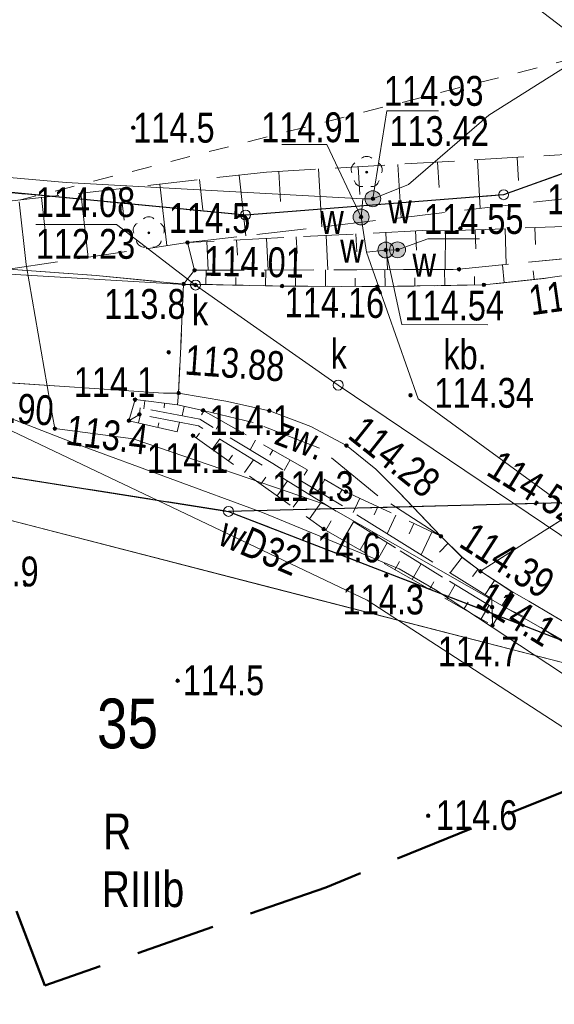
# Model space of a CAD drawing. Header units: metres. Extents: x 6443052 to 6445155, y 6013553 to 6014840.
# Tile 3 of 36: x 6443107 to 6443134, y 6013655 to 6013705. Entities that reach past the tile are written whole.
import ezdxf
from ezdxf.enums import TextEntityAlignment as Align

# ---------------------------------------------------------------- set-up
doc = ezdxf.new("R2010")
doc.units = ezdxf.units.M
doc.header["$MEASUREMENT"] = 0
for name, pattern in [('L_0_03', [2, 1, -1]), ('L_0_05', [3.5, 2.5, -1]), ('L_0_06', [4, 3, -1]), ('L_0_0C', [6, 4, -2]), ('L_0_AC', [0]), ('L_0_AD', [0])]:
    doc.linetypes.add(name, pattern=pattern)
doc.layers.get('0').update_dxf_attribs({"linetype": 'CONTINUOUS', "lineweight": 18})
for name, color, linetype, lineweight in [('202_punkt_graniczny', 7, 'CONTINUOUS', 18), ('209_oznaczenie_konturu_klasyfikacyjnego', 3, 'CONTINUOUS', 18), ('210_oznaczenie_konturu_uzytku_gruntowego', 3, 'CONTINUOUS', 18), ('211_numer_dzialki_ewidencyjnej', 96, 'CONTINUOUS', 18), ('217_kontur_klasyfikacyjny', 3, 'L_0_06', 18), ('218_kontur_uzytku_gruntowego', 3, 'L_0_06', 18), ('219_dzialka_ewidencyjna', 96, 'CONTINUOUS', 25), ('drzewo_lisciaste', 96, 'CONTINUOUS', 18), ('jezdnia', 7, 'L_0_06', 18), ('KRAWEZNIK', 7, 'CONTINUOUS', 18), ('luk_G_SKA', 7, 'L_0_05', 18), ('nn', 1, 'L_0_AC', 18), ('obszar_utwardzony', 7, 'L_0_06', 18), ('obszar_utwardzony_Atr17', 7, 'CONTINUOUS', 18), ('obudowa_ochronna_przewodu', 7, 'CONTINUOUS', 18), ('pikieta_naturalna_Atr2', 7, 'CONTINUOUS', 18), ('pikieta_sztuczna_Atr2', 7, 'CONTINUOUS', 18), ('przewod_telekomunikacyjny_podziemny', 30, 'CONTINUOUS', 18), ('przewod_wodociagowy', 5, 'CONTINUOUS', 18), ('przewod_wodociagowy_Atr1', 5, 'CONTINUOUS', 18), ('rzedna_Atr2', 30, 'CONTINUOUS', 18), ('rzedna_Atr3', 7, 'CONTINUOUS', 18), ('srednie_nap_pomiar', 1, 'L_0_AD', 18), ('studnia_kanalizacyjna', 7, 'CONTINUOUS', 18), ('studnia_kanalizacyjna_Atr17', 7, 'CONTINUOUS', 18), ('uzytek_pomiar', 7, 'L_0_03', 18), ('wlaz_do_komory_lub_kanalu___okragly', 7, 'CONTINUOUS', 18), ('wlaz_do_komory_lub_kanalu___okragly_Atr17', 7, 'CONTINUOUS', 18), ('ZAKRES', 212, 'L_0_0C', 50), ('zasuwa_lub_zawor_Atr17', 7, 'CONTINUOUS', 18)]:
    doc.layers.add(name, color=color, linetype=linetype, lineweight=lineweight)
doc.styles.add('Arial CE', font='Arial CE.ttf')
doc.linetypes.add('L_0_AC_SHX_E', pattern='A,0,-1,-2,-2,-2,-2,-2,[11,STARKOWO_STARKÓWKO.shx,S=0.1,R=0,X=0,Y=0],-2,[12,STARKOWO_STARKÓWKO.shx,S=0.1,R=0,X=0,Y=0],-2,-2,-2,-1', length=20)
doc.linetypes.add('L_0_AC_SHX_S', pattern='A,0,-1,-2,-2,-2,[8,STARKOWO_STARKÓWKO.shx,S=0.1,R=0,X=0,Y=0],-2,[9,STARKOWO_STARKÓWKO.shx,S=0.1,R=0,X=0,Y=0],-2,[10,STARKOWO_STARKÓWKO.shx,S=0.1,R=0,X=0,Y=0],-2,-2,-2,-2,-1', length=20)
doc.linetypes.add('L_0_AD_SHX_S', pattern='A,0,-1.2,-2.4,-2.4,[13,STARKOWO_STARKÓWKO.shx,S=0.1,R=0,X=0,Y=0],-2.4,[14,STARKOWO_STARKÓWKO.shx,S=0.1,R=0,X=0,Y=0],-2.4,[15,STARKOWO_STARKÓWKO.shx,S=0.1,R=0,X=0,Y=0],-2.4,[16,STARKOWO_STARKÓWKO.shx,S=0.1,R=0,X=0,Y=0],-2.4,-2.4,-2.4,-2.4,-1.2', length=24)

msp = doc.modelspace()

# ---------------------------------------------------------------- hatches: boundary and pattern name
at = {"linetype": 'Continuous', "lineweight": 13}
for points in [[(6443112.78, 6013698.989, 1), (6443112.78, 6013699.171, 1)], [(6443124.82, 6013695.11, 1), (6443124.82, 6013695.91, 1)], [(6443124.82, 6013695.419, 1), (6443124.82, 6013695.601, 1)], [(6443124.23, 6013694.19, 1), (6443124.23, 6013694.99, 1)], [(6443124.23, 6013694.499, 1), (6443124.23, 6013694.681, 1)], [(6443129.22, 6013693.929, 1), (6443129.22, 6013694.111, 1)], [(6443115.51, 6013693.219, 1), (6443115.51, 6013693.401, 1)], [(6443125.47, 6013692.53, 1), (6443125.47, 6013693.33, 1)], [(6443126.06, 6013692.54, 1), (6443126.06, 6013693.34, 1)], [(6443125.47, 6013692.839, 1), (6443125.47, 6013693.021, 1)], [(6443126.06, 6013692.849, 1), (6443126.06, 6013693.031, 1)], [(6443115.86, 6013691.819, 1), (6443115.86, 6013692.001, 1)], [(6443129.15, 6013691.869, 1), (6443129.15, 6013692.051, 1)], [(6443115.31, 6013691.129, 1), (6443115.31, 6013691.311, 1)], [(6443115.91, 6013691.079, 1), (6443115.91, 6013691.261, 1)], [(6443120.26, 6013691.029, 1), (6443120.26, 6013691.211, 1)], [(6443125.05, 6013690.999, 1), (6443125.05, 6013691.181, 1)], [(6443130.4, 6013691.089, 1), (6443130.4, 6013691.271, 1)], [(6443114.56, 6013687.699, 1), (6443114.56, 6013687.881, 1)], [(6443115.06, 6013685.649, 1), (6443115.06, 6013685.831, 1)], [(6443126.71, 6013685.539, 1), (6443126.71, 6013685.721, 1)], [(6443112.87, 6013685.319, 1), (6443112.87, 6013685.501, 1)], [(6443113.09, 6013684.579, 1), (6443113.09, 6013684.761, 1)], [(6443116.29, 6013684.779, 1), (6443116.29, 6013684.961, 1)], [(6443119.62, 6013684.759, 1), (6443119.62, 6013684.941, 1)], [(6443112.56, 6013684.259, 1), (6443112.56, 6013684.441, 1)], [(6443108.84, 6013683.859, 1), (6443108.84, 6013684.041, 1)], [(6443115.78, 6013683.509, 1), (6443115.78, 6013683.691, 1)], [(6443123.49, 6013683.009, 1), (6443123.49, 6013683.191, 1)], [(6443123.47, 6013680.689, 1), (6443123.47, 6013680.871, 1)], [(6443122.35, 6013678.809, 1), (6443122.35, 6013678.991, 1)], [(6443128.24, 6013678.449, 1), (6443128.24, 6013678.631, 1)], [(6443130.22, 6013676.689, 1), (6443130.22, 6013676.871, 1)], [(6443125.49, 6013676.479, 1), (6443125.49, 6013676.661, 1)], [(6443107.36, 6013676.019, 1), (6443107.36, 6013676.201, 1)], [(6443130.81, 6013674.889, 1), (6443130.81, 6013675.071, 1)], [(6443130.83, 6013673.969, 1), (6443130.83, 6013674.151, 1)], [(6443115.01, 6013671.189, 1), (6443115.01, 6013671.371, 1)], [(6443127.6, 6013664.399, 1), (6443127.6, 6013664.581, 1)]]:
    msp.add_hatch(color=0, dxfattribs=at).paths.add_polyline_path(points)
at = {"layer": 'drzewo_lisciaste', "linetype": 'Continuous', "lineweight": 18}
for points in [[(6443124.51, 6013696.79, 1), (6443124.51, 6013696.89, 1)], [(6443113.56, 6013693.75, 1), (6443113.56, 6013693.85, 1)]]:
    msp.add_hatch(color=256, dxfattribs=at).paths.add_polyline_path(points)

# ---------------------------------------------------------------- linework, layer by layer
at = {"color": 0, "linetype": 'Continuous', "lineweight": 13}
for centre, radius in [((6443112.78, 6013699.08), 0.0906), ((6443124.82, 6013695.51), 0.4), ((6443124.82, 6013695.51), 0.0906), ((6443124.23, 6013694.59), 0.4), ((6443124.23, 6013694.59), 0.0906), ((6443129.22, 6013694.02), 0.0906), ((6443115.51, 6013693.31), 0.0906), ((6443125.47, 6013692.93), 0.4), ((6443126.06, 6013692.94), 0.4), ((6443125.47, 6013692.93), 0.0906), ((6443126.06, 6013692.94), 0.0906), ((6443115.86, 6013691.91), 0.0906), ((6443129.15, 6013691.96), 0.0906), ((6443115.31, 6013691.22), 0.0906), ((6443115.91, 6013691.17), 0.0906), ((6443120.26, 6013691.12), 0.0906), ((6443125.05, 6013691.09), 0.0906), ((6443130.4, 6013691.18), 0.0906), ((6443114.56, 6013687.79), 0.0906), ((6443115.06, 6013685.74), 0.0906), ((6443126.71, 6013685.63), 0.0906), ((6443112.87, 6013685.41), 0.0906), ((6443113.09, 6013684.67), 0.0906), ((6443116.29, 6013684.87), 0.0906), ((6443119.62, 6013684.85), 0.0906), ((6443112.56, 6013684.35), 0.0906), ((6443108.84, 6013683.95), 0.0906), ((6443115.78, 6013683.6), 0.0906), ((6443123.49, 6013683.1), 0.0906), ((6443123.47, 6013680.78), 0.0906), ((6443122.35, 6013678.9), 0.0906), ((6443128.24, 6013678.54), 0.0906), ((6443130.22, 6013676.78), 0.0906), ((6443125.49, 6013676.57), 0.0906), ((6443107.36, 6013676.11), 0.0906), ((6443130.81, 6013674.98), 0.0906), ((6443130.83, 6013674.06), 0.0906), ((6443115.01, 6013671.28), 0.0906), ((6443127.6, 6013664.49), 0.0906)]:
    msp.add_circle(centre, radius, dxfattribs=at)
at = {"layer": '202_punkt_graniczny', "lineweight": 18}
for centre in [(6443131.39, 6013695.71), (6443118.42, 6013694.69), (6443117.57, 6013679.79)]:
    msp.add_circle(centre, 0.25, dxfattribs=at)
at = {"layer": '217_kontur_klasyfikacyjny', "lineweight": 18}
for p, q in [((6443131.389, 6013695.707), (6443158.088, 6013705.25)), ((6443060.57, 6013700.218), (6443118.417, 6013694.69)), ((6443118.417, 6013694.69), (6443131.389, 6013695.707)), ((6443117.57, 6013679.79), (6443102.62, 6013682.16)), ((6443134.51, 6013673.24), (6443117.57, 6013679.79))]:
    msp.add_line(p, q, dxfattribs=at)
at = {"layer": '218_kontur_uzytku_gruntowego', "lineweight": 18}
for p, q in [((6443131.389, 6013695.707), (6443158.088, 6013705.25)), ((6443158.09, 6013705.25), (6443131.39, 6013695.71)), ((6443118.42, 6013694.69), (6443060.57, 6013700.22)), ((6443060.57, 6013700.218), (6443118.417, 6013694.69)), ((6443118.417, 6013694.69), (6443131.389, 6013695.707)), ((6443131.39, 6013695.71), (6443118.42, 6013694.69)), ((6443102.62, 6013682.16), (6443117.57, 6013679.79)), ((6443117.57, 6013679.79), (6443102.62, 6013682.16)), ((6443117.57, 6013679.79), (6443137.52, 6013680.3)), ((6443137.52, 6013680.3), (6443117.57, 6013679.79)), ((6443117.57, 6013679.79), (6443134.51, 6013673.24)), ((6443134.51, 6013673.24), (6443117.57, 6013679.79))]:
    msp.add_line(p, q, dxfattribs=at)
at = {"layer": '219_dzialka_ewidencyjna', "linetype": 'Continuous', "lineweight": 25}
for p, q in [((6443158.09, 6013705.25), (6443131.39, 6013695.71)), ((6443118.42, 6013694.69), (6443060.57, 6013700.22)), ((6443131.39, 6013695.71), (6443118.42, 6013694.69)), ((6443102.62, 6013682.16), (6443117.57, 6013679.79)), ((6443137.52, 6013680.3), (6443117.57, 6013679.79)), ((6443117.57, 6013679.79), (6443134.51, 6013673.24))]:
    msp.add_line(p, q, dxfattribs=at)
at = {"layer": 'drzewo_lisciaste', "lineweight": 18}
for centre in [(6443124.51, 6013696.84), (6443113.56, 6013693.8)]:
    msp.add_circle(centre, 0.05, dxfattribs=at)
for centre, start, end in [((6443124.51, 6013697.24), 49.272, 130.728), ((6443124.13, 6013696.964), 121.308, 202.548), ((6443124.89, 6013696.964), 337.452, 58.692), ((6443124.275, 6013696.516), 193.221, 274.871), ((6443124.745, 6013696.516), 265.129, 346.779), ((6443113.18, 6013693.924), 121.308, 202.548), ((6443113.56, 6013694.2), 49.272, 130.728), ((6443113.94, 6013693.924), 337.452, 58.692), ((6443113.325, 6013693.476), 193.221, 274.871), ((6443113.795, 6013693.476), 265.129, 346.779)]:
    msp.add_arc(centre, 0.4, start, end, dxfattribs=at)
at = {"layer": 'jezdnia', "lineweight": 18}
for p, q in [((6443106.51, 6013691.96), (6443110.92, 6013691.65)), ((6443110.92, 6013691.65), (6443115.31, 6013691.22)), ((6443115.31, 6013691.22), (6443115.06, 6013685.74)), ((6443109.32, 6013686.07), (6443105.72, 6013686.31)), ((6443112.31, 6013685.87), (6443109.32, 6013686.07)), ((6443114.3, 6013685.74), (6443112.31, 6013685.87)), ((6443115.06, 6013685.74), (6443114.3, 6013685.74)), ((6443130.22, 6013676.78), (6443135.22, 6013679.95)), ((6443131.8, 6013675.76), (6443130.22, 6013676.78)), ((6443132.65, 6013675.28), (6443131.8, 6013675.76)), ((6443136.14, 6013673.2), (6443132.65, 6013675.28))]:
    msp.add_line(p, q, dxfattribs=at)
at = {"layer": 'KRAWEZNIK', "linetype": 'Continuous', "lineweight": 18}
for p, q in [((6443106.51, 6013691.96), (6443110.92, 6013691.65)), ((6443110.92, 6013691.65), (6443115.31, 6013691.22)), ((6443135.56, 6013691.81), (6443133.5, 6013691.52)), ((6443120.26, 6013691.12), (6443115.31, 6013691.22)), ((6443130.4, 6013691.18), (6443125.05, 6013691.09)), ((6443133.5, 6013691.52), (6443130.4, 6013691.18)), ((6443125.05, 6013691.09), (6443120.26, 6013691.12)), ((6443109.32, 6013686.07), (6443105.72, 6013686.31)), ((6443112.31, 6013685.87), (6443109.32, 6013686.07)), ((6443114.3, 6013685.74), (6443112.31, 6013685.87)), ((6443115.06, 6013685.74), (6443114.3, 6013685.74)), ((6443115.06, 6013685.74), (6443117.44, 6013685.33)), ((6443117.44, 6013685.33), (6443119.62, 6013684.85)), ((6443119.62, 6013684.85), (6443121.71, 6013684.06)), ((6443121.71, 6013684.06), (6443123.49, 6013683.1)), ((6443123.49, 6013683.1), (6443124.97, 6013681.92)), ((6443124.97, 6013681.92), (6443126.13, 6013680.76)), ((6443126.13, 6013680.76), (6443128.24, 6013678.54)), ((6443128.24, 6013678.54), (6443129.3, 6013677.48)), ((6443129.3, 6013677.48), (6443130.22, 6013676.78)), ((6443130.22, 6013676.78), (6443131.8, 6013675.76)), ((6443131.8, 6013675.76), (6443132.65, 6013675.28)), ((6443132.65, 6013675.28), (6443136.14, 6013673.2))]:
    msp.add_line(p, q, dxfattribs=at)
at = {"layer": 'luk_G_SKA', "lineweight": 18}
for p, q in [((6443139.4, 6013698.02), (6443119.47, 6013696.85)), ((6443119.47, 6013696.85), (6443106.15, 6013695.34)), ((6443115.51, 6013693.31), (6443140.46, 6013696.21)), ((6443134.97, 6013694.13), (6443128.69, 6013693.9)), ((6443127.33, 6013693.91), (6443115.51, 6013693.31)), ((6443128.69, 6013693.9), (6443127.33, 6013693.91)), ((6443106.51, 6013691.96), (6443115.51, 6013693.31)), ((6443115.51, 6013693.31), (6443115.86, 6013691.91)), ((6443129.15, 6013691.96), (6443134.696, 6013692.528)), ((6443129.15, 6013691.96), (6443134.579, 6013692.51)), ((6443115.31, 6013691.22), (6443115.86, 6013691.91)), ((6443115.86, 6013691.91), (6443129.15, 6013691.96)), ((6443115.86, 6013691.91), (6443124.021, 6013691.937)), ((6443124.021, 6013691.937), (6443129.15, 6013691.96)), ((6443137.08, 6013692.08), (6443133.422, 6013691.502)), ((6443120.26, 6013691.12), (6443115.31, 6013691.22)), ((6443130.4, 6013691.18), (6443125.05, 6013691.09)), ((6443133.422, 6013691.502), (6443130.4, 6013691.18)), ((6443125.05, 6013691.09), (6443120.26, 6013691.12)), ((6443112.56, 6013684.35), (6443112.87, 6013685.41)), ((6443112.87, 6013685.41), (6443115.01, 6013685.14)), ((6443113.12, 6013684.99), (6443113.09, 6013684.67)), ((6443116.12, 6013684.43), (6443113.12, 6013684.99)), ((6443115.01, 6013685.14), (6443116.29, 6013684.87)), ((6443116.29, 6013684.87), (6443123.47, 6013680.78)), ((6443113.09, 6013684.67), (6443112.56, 6013684.35)), ((6443113.09, 6013684.67), (6443112.56, 6013684.35)), ((6443112.56, 6013684.35), (6443115.78, 6013683.6)), ((6443116.06, 6013684.09), (6443113.09, 6013684.67)), ((6443119.79, 6013682.19), (6443116.12, 6013684.43)), ((6443122.23, 6013680.27), (6443116.06, 6013684.09)), ((6443115.78, 6013683.6), (6443122.35, 6013678.9)), ((6443123.29, 6013680.07), (6443119.79, 6013682.19)), ((6443123.47, 6013680.78), (6443128.24, 6013678.54)), ((6443125.95, 6013677.96), (6443122.23, 6013680.27)), ((6443126.14, 6013678.29), (6443123.29, 6013680.07)), ((6443122.35, 6013678.9), (6443130.83, 6013674.06)), ((6443130.8, 6013675.4), (6443126.14, 6013678.29)), ((6443128.24, 6013678.54), (6443129.3, 6013677.49)), ((6443128.32, 6013676.49), (6443125.95, 6013677.96)), ((6443129.3, 6013677.49), (6443130.22, 6013676.78)), ((6443130.81, 6013674.98), (6443128.32, 6013676.49)), ((6443130.22, 6013676.78), (6443131.86, 6013675.72)), ((6443130.83, 6013674.06), (6443130.8, 6013675.4)), ((6443131.86, 6013675.72), (6443130.83, 6013674.06)), ((6443130.83, 6013674.06), (6443130.81, 6013674.98))]:
    msp.add_line(p, q, dxfattribs=at)
at = {"layer": 'luk_G_SKA', "linetype": 'Continuous', "lineweight": 18}
for p, q in [((6443132.068, 6013697.59), (6443132.137, 6013696.42)), ((6443124.082, 6013697.121), (6443124.164, 6013695.723)), ((6443126.079, 6013697.238), (6443126.236, 6013694.557)), ((6443128.075, 6013697.355), (6443128.15, 6013696.072)), ((6443130.072, 6013697.472), (6443130.216, 6013695.019)), ((6443118.099, 6013696.695), (6443118.444, 6013693.651)), ((6443120.089, 6013696.886), (6443120.178, 6013695.375)), ((6443122.085, 6013697.004), (6443122.256, 6013694.094)), ((6443114.124, 6013696.244), (6443114.474, 6013693.155)), ((6443116.111, 6013696.469), (6443116.284, 6013694.945)), ((6443110.15, 6013695.793), (6443110.516, 6013692.561)), ((6443112.137, 6013696.019), (6443112.316, 6013694.438)), ((6443108.162, 6013695.568), (6443108.35, 6013693.916)), ((6443122.469, 6013693.663), (6443122.556, 6013691.935)), ((6443123.967, 6013693.739), (6443124.012, 6013692.84)), ((6443125.465, 6013693.815), (6443125.56, 6013691.946)), ((6443126.963, 6013693.891), (6443127.012, 6013692.922)), ((6443128.462, 6013693.902), (6443128.448, 6013691.957)), ((6443129.962, 6013693.947), (6443129.996, 6013692.998)), ((6443131.461, 6013694.001), (6443131.526, 6013692.203)), ((6443132.96, 6013694.056), (6443132.991, 6013693.206)), ((6443116.476, 6013693.359), (6443116.55, 6013691.913)), ((6443117.975, 6013693.435), (6443118.013, 6013692.677)), ((6443119.473, 6013693.511), (6443119.553, 6013691.924)), ((6443120.971, 6013693.587), (6443121.013, 6013692.758)), ((6443131.425, 6013691.289), (6443131.33, 6013692.181)), ((6443116.433, 6013691.197), (6443116.447, 6013691.912)), ((6443119.432, 6013691.137), (6443119.448, 6013691.922)), ((6443122.432, 6013691.106), (6443122.437, 6013691.932)), ((6443125.432, 6013691.096), (6443125.418, 6013691.943)), ((6443128.431, 6013691.147), (6443128.418, 6013691.957)), ((6443132.917, 6013691.448), (6443132.87, 6013691.89)), ((6443117.932, 6013691.167), (6443117.94, 6013691.542)), ((6443120.932, 6013691.116), (6443120.934, 6013691.521)), ((6443123.932, 6013691.097), (6443123.934, 6013691.517)), ((6443126.932, 6013691.122), (6443126.925, 6013691.536)), ((6443129.931, 6013691.172), (6443129.924, 6013691.605)), ((6443113.366, 6013685.347), (6443113.316, 6013684.953)), ((6443114.358, 6013685.222), (6443114.33, 6013684.996)), ((6443115.346, 6013685.069), (6443115.245, 6013684.593)), ((6443116.32, 6013684.853), (6443116.202, 6013684.645)), ((6443113.047, 6013684.237), (6443113.145, 6013684.659)), ((6443114.021, 6013684.01), (6443114.074, 6013684.239)), ((6443114.995, 6013683.783), (6443115.11, 6013684.276)), ((6443117.189, 6013684.358), (6443116.944, 6013683.927)), ((6443115.938, 6013683.487), (6443116.106, 6013683.722)), ((6443118.058, 6013683.863), (6443117.928, 6013683.634)), ((6443116.751, 6013682.905), (6443117.126, 6013683.43)), ((6443118.927, 6013683.368), (6443118.652, 6013682.885)), ((6443119.796, 6013682.873), (6443119.651, 6013682.618)), ((6443117.564, 6013682.324), (6443117.771, 6013682.613)), ((6443118.378, 6013681.742), (6443118.83, 6013682.375)), ((6443120.665, 6013682.378), (6443120.361, 6013681.844)), ((6443121.534, 6013681.883), (6443121.375, 6013681.604)), ((6443119.191, 6013681.16), (6443119.437, 6013681.504)), ((6443120.004, 6013680.578), (6443120.535, 6013681.32)), ((6443122.403, 6013681.388), (6443122.072, 6013680.808)), ((6443123.272, 6013680.893), (6443123.1, 6013680.591)), ((6443120.818, 6013679.996), (6443121.102, 6013680.394)), ((6443121.631, 6013679.414), (6443122.239, 6013680.264)), ((6443124.168, 6013680.452), (6443123.831, 6013679.732)), ((6443125.074, 6013680.027), (6443124.879, 6013679.613)), ((6443122.451, 6013678.843), (6443122.722, 6013679.319)), ((6443123.319, 6013678.347), (6443123.844, 6013679.267)), ((6443125.979, 6013679.602), (6443125.539, 6013678.665)), ((6443126.884, 6013679.177), (6443126.639, 6013678.655)), ((6443124.188, 6013677.851), (6443124.441, 6013678.295)), ((6443127.789, 6013678.752), (6443127.249, 6013677.602)), ((6443125.056, 6013677.356), (6443125.545, 6013678.212)), ((6443128.597, 6013678.187), (6443128.161, 6013677.747)), ((6443129.308, 6013677.484), (6443128.703, 6013676.7)), ((6443125.925, 6013676.86), (6443126.16, 6013677.272)), ((6443126.793, 6013676.364), (6443127.245, 6013677.157)), ((6443130.099, 6013676.873), (6443129.828, 6013676.522)), ((6443130.932, 6013676.32), (6443130.47, 6013675.605)), ((6443127.662, 6013675.868), (6443127.879, 6013676.249)), ((6443128.53, 6013675.373), (6443128.95, 6013676.108)), ((6443131.772, 6013675.777), (6443131.298, 6013675.044)), ((6443129.398, 6013674.877), (6443129.602, 6013675.233)), ((6443130.267, 6013674.381), (6443130.66, 6013675.071))]:
    msp.add_line(p, q, dxfattribs=at)
at = {"layer": 'nn', "linetype": 'L_0_AC_SHX_E'}
msp.add_line((6443119.2, 6013676.09), (6443103.47, 6013680.14), dxfattribs=at)
at = {"layer": 'nn', "linetype": 'Continuous'}
msp.add_line((6443134.93, 6013672.04), (6443103.47, 6013680.14), dxfattribs=at)
at = {"layer": 'nn', "linetype": 'L_0_AC_SHX_S'}
msp.add_line((6443134.93, 6013672.04), (6443119.2, 6013676.09), dxfattribs=at)
at = {"layer": 'obszar_utwardzony', "lineweight": 18}
for p, q in [((6443133.5, 6013691.52), (6443135.56, 6013691.81)), ((6443115.06, 6013685.74), (6443115.31, 6013691.22)), ((6443115.31, 6013691.22), (6443120.26, 6013691.12)), ((6443125.05, 6013691.09), (6443130.4, 6013691.18)), ((6443130.4, 6013691.18), (6443133.5, 6013691.52)), ((6443120.26, 6013691.12), (6443125.05, 6013691.09)), ((6443115, 6013685.15), (6443115.06, 6013685.74)), ((6443117.44, 6013685.33), (6443115.06, 6013685.74)), ((6443115.06, 6013685.74), (6443117.44, 6013685.33)), ((6443119.62, 6013684.85), (6443117.44, 6013685.33)), ((6443117.44, 6013685.33), (6443119.62, 6013684.85)), ((6443116.29, 6013684.87), (6443115, 6013685.15)), ((6443118.8, 6013684.26), (6443116.29, 6013684.87)), ((6443121.71, 6013684.06), (6443119.62, 6013684.85)), ((6443119.62, 6013684.85), (6443121.71, 6013684.06)), ((6443122.14, 6013682.97), (6443118.8, 6013684.26)), ((6443123.49, 6013683.1), (6443121.71, 6013684.06)), ((6443121.71, 6013684.06), (6443123.49, 6013683.1)), ((6443125.07, 6013680.58), (6443122.14, 6013682.97)), ((6443124.97, 6013681.92), (6443123.49, 6013683.1)), ((6443123.49, 6013683.1), (6443124.97, 6013681.92)), ((6443126.13, 6013680.76), (6443124.97, 6013681.92)), ((6443124.97, 6013681.92), (6443126.13, 6013680.76)), ((6443128.24, 6013678.54), (6443126.13, 6013680.76)), ((6443126.13, 6013680.76), (6443128.24, 6013678.54)), ((6443128.24, 6013678.54), (6443125.07, 6013680.58)), ((6443135.22, 6013679.95), (6443130.22, 6013676.78)), ((6443129.3, 6013677.48), (6443128.24, 6013678.54)), ((6443130.22, 6013676.78), (6443129.3, 6013677.48)), ((6443131.37, 6013675.01), (6443131.8, 6013675.76)), ((6443131.8, 6013675.76), (6443132.65, 6013675.28)), ((6443132.49, 6013674.46), (6443131.37, 6013675.01)), ((6443132.65, 6013675.28), (6443136.14, 6013673.2)), ((6443135.77, 6013672.3), (6443132.49, 6013674.46))]:
    msp.add_line(p, q, dxfattribs=at)
at = {"layer": 'obudowa_ochronna_przewodu', "linetype": 'Continuous', "lineweight": 18}
for p, q in [((6443092.35, 6013692.56), (6443115.91, 6013691.17)), ((6443108.6, 6013685.23), (6443107.4, 6013692.2)), ((6443115.91, 6013691.17), (6443123.08, 6013686.14)), ((6443115.91, 6013691.17), (6443123.08, 6013686.14)), ((6443123.08, 6013686.14), (6443151.77, 6013666.79))]:
    msp.add_line(p, q, dxfattribs=at)
at = {"layer": 'przewod_telekomunikacyjny_podziemny', "linetype": 'Continuous', "lineweight": 18}
for p, q in [((6443107.04, 6013695.36), (6443107.4, 6013692.2)), ((6443107.4, 6013692.2), (6443108.6, 6013685.23)), ((6443110, 6013683.16), (6443104.04, 6013685.46)), ((6443108.6, 6013685.23), (6443108.84, 6013683.95)), ((6443108.84, 6013683.95), (6443112.78, 6013683.44)), ((6443112.78, 6013683.44), (6443122.37, 6013680.16)), ((6443119.27, 6013679.74), (6443110, 6013683.16)), ((6443122.37, 6013680.16), (6443135.08, 6013672.9)), ((6443126.14, 6013676.91), (6443119.27, 6013679.74)), ((6443127.96, 6013675.85), (6443126.14, 6013676.91)), ((6443142.35, 6013666.35), (6443127.96, 6013675.85))]:
    msp.add_line(p, q, dxfattribs=at)
at = {"layer": 'przewod_wodociagowy', "linetype": 'Continuous', "lineweight": 18}
for p, q in [((6443141.22, 6013706.38), (6443130.65, 6013699.71)), ((6443130.65, 6013699.71), (6443126.61, 6013696.22)), ((6443092.42, 6013697.77), (6443109.41, 6013696.33)), ((6443109.41, 6013696.33), (6443124.31, 6013695.51)), ((6443126.61, 6013696.22), (6443124.82, 6013695.51)), ((6443124.31, 6013695.51), (6443124.23, 6013694.59)), ((6443124.82, 6013695.51), (6443124.31, 6013695.51)), ((6443124.23, 6013694.59), (6443124.5, 6013692.82)), ((6443124.5, 6013692.82), (6443125.47, 6013692.93)), ((6443124.5, 6013692.82), (6443127.09, 6013685.45)), ((6443125.47, 6013692.93), (6443126.06, 6013692.94)), ((6443127.09, 6013685.45), (6443145.4, 6013672.07)), ((6443104.19, 6013685.02), (6443124.54, 6013675.32)), ((6443124.54, 6013675.32), (6443155.78, 6013655.01))]:
    msp.add_line(p, q, dxfattribs=at)
at = {"layer": 'rzedna_Atr2', "color": 5, "linetype": 'Continuous', "lineweight": 18}
for p, q in [((6443124.82, 6013695.51), (6443125.53, 6013699.93)), ((6443125.53, 6013699.93), (6443128.123, 6013699.93)), ((6443122.51, 6013698.23), (6443120.241, 6013698.23)), ((6443124.23, 6013694.59), (6443122.51, 6013698.23)), ((6443126.06, 6013692.94), (6443127.58, 6013693.5)), ((6443127.58, 6013693.5), (6443130.173, 6013693.5)), ((6443125.47, 6013692.93), (6443126.27, 6013689.19)), ((6443126.27, 6013689.19), (6443130.6, 6013689.17))]:
    msp.add_line(p, q, dxfattribs=at)
at = {"layer": 'rzedna_Atr2', "color": 7, "linetype": 'Continuous', "lineweight": 13}
for p, q in [((6443107.88, 6013694.215), (6443111.935, 6013694.215)), ((6443111.935, 6013694.215), (6443115.91, 6013691.17))]:
    msp.add_line(p, q, dxfattribs=at)
at = {"layer": 'srednie_nap_pomiar', "linetype": 'Continuous'}
msp.add_line((6443138.76, 6013700.72), (6443110.78, 6013722.28), dxfattribs=at)
at = {"layer": 'srednie_nap_pomiar', "linetype": 'L_0_AD_SHX_S'}
msp.add_line((6443138.76, 6013700.72), (6443124.77, 6013711.5), dxfattribs=at)
at = {"layer": 'studnia_kanalizacyjna', "lineweight": 18}
msp.add_circle((6443123.08, 6013686.14), 0.25, dxfattribs=at)
at = {"layer": 'uzytek_pomiar', "color": 7, "lineweight": 18}
msp.add_line((6443140.82, 6013704.07), (6443107.11, 6013695.45), dxfattribs=at)
at = {"layer": 'wlaz_do_komory_lub_kanalu___okragly', "lineweight": 18}
msp.add_circle((6443115.91, 6013691.17), 0.25, dxfattribs=at)
at = {"layer": 'ZAKRES', "lineweight": 50}
for p, q in [((6443246.62, 6013710.98), (6443122.45, 6013660.89)), ((6443108.33, 6013655.95), (6443089.99, 6013704.63)), ((6443122.45, 6013660.89), (6443108.33, 6013655.95))]:
    msp.add_line(p, q, dxfattribs=at)

# ---------------------------------------------------------------- texts
at = {"layer": '209_oznaczenie_konturu_klasyfikacyjnego', "style": 'Arial CE', "width": 0.78}
msp.add_text('RIIIb', height=1.8, dxfattribs=at).set_placement((6443111.2, 6013661.7), align=Align.TOP_LEFT)
at = {"layer": '210_oznaczenie_konturu_uzytku_gruntowego', "style": 'Arial CE', "width": 0.78}
msp.add_text('R', height=1.8, dxfattribs=at).set_placement((6443111.27, 6013664.6), align=Align.TOP_LEFT)
at = {"layer": '211_numer_dzialki_ewidencyjnej', "style": 'Arial CE', "width": 0.79}
msp.add_text('35', height=2.5, dxfattribs=at).set_placement((6443110.96, 6013670.38), align=Align.TOP_LEFT)
at = {"layer": 'obszar_utwardzony_Atr17', "style": 'Arial CE', "width": 0.78}
msp.add_text('kb.', height=1.5, dxfattribs=at).set_placement((6443128.36, 6013688.43), align=Align.TOP_LEFT)
msp.add_text('zw.', height=1.5, rotation=338.9, dxfattribs=at).set_placement((6443120.34, 6013684.61), align=Align.TOP_LEFT)
at = {"layer": 'pikieta_naturalna_Atr2', "style": 'Arial CE', "width": 0.78}
for s, p in [('114.5', (6443112.78, 6013699.83)), ('114.9', (6443133.58, 6013696.23)), ('114.5', (6443114.57, 6013695.29)), ('113.8', (6443111.32, 6013690.97)), ('114.1', (6443109.79, 6013687.04)), ('114.1', (6443116.61, 6013685.13)), ('114.1', (6443113.47, 6013683.22)), ('114.3', (6443119.77, 6013681.81)), ('114.6', (6443121.12, 6013678.725)), ('113.9', (6443103.94, 6013677.52)), ('114.3', (6443123.3, 6013676.11)), ('114.7', (6443128.09, 6013673.5)), ('114.5', (6443115.27, 6013672.05)), ('114.6', (6443127.99, 6013665.27))]:
    msp.add_text(s, height=1.5, dxfattribs=at).set_placement(p, align=Align.TOP_LEFT)
msp.add_text('114.1', height=1.5, rotation=328.4, dxfattribs=at).set_placement((6443130.7, 6013676.35), align=Align.TOP_LEFT)
at = {"layer": 'pikieta_sztuczna_Atr2', "style": 'Arial CE', "width": 0.78}
for s, rotation, p in [('114.01', 358.8, (6443116.37, 6013693.14)), ('114.26', 8, (6443132.57, 6013691.13)), ('114.16', 359.6, (6443120.395, 6013691.05)), ('113.88', 355.9, (6443115.44, 6013688.17)), ('113.90', 356.2, (6443103.84, 6013685.93)), ('114.28', 321.4, (6443124.43, 6013684.69)), ('114.52', 328.3, (6443131.24, 6013682.94)), ('114.39', 327.2, (6443129.89, 6013679.32))]:
    msp.add_text(s, height=1.5, rotation=rotation, dxfattribs=at).set_placement(p, align=Align.TOP_LEFT)
msp.add_text('114.34', height=1.5, dxfattribs=at).set_placement((6443127.91, 6013686.5), align=Align.TOP_LEFT)
at = {"layer": 'przewod_wodociagowy_Atr1', "style": 'Arial CE', "width": 0.78}
msp.add_text('wD32', height=1.5, rotation=-23.3, dxfattribs=at).set_placement((6443117.55, 6013679.54), align=Align.TOP_LEFT)
at = {"layer": 'rzedna_Atr2', "color": 7, "style": 'Arial CE', "width": 0.78}
for s, p in [('114.93', (6443125.38, 6013701.68)), ('114.91', (6443119.21, 6013699.85)), ('114.08', (6443107.88, 6013696.09)), ('114.55', (6443127.39, 6013695.24)), ('114.54', (6443126.41, 6013690.89))]:
    msp.add_text(s, height=1.5, dxfattribs=at).set_placement(p, align=Align.TOP_LEFT)
at = {"layer": 'rzedna_Atr2', "style": 'Arial CE', "width": 0.78}
msp.add_text('113.4', height=1.5, rotation=352.6, dxfattribs=at).set_placement((6443109.53, 6013684.65), align=Align.TOP_LEFT)
at = {"layer": 'rzedna_Atr3', "color": 5, "style": 'Arial CE', "width": 0.78}
msp.add_text('113.42', height=1.5, dxfattribs=at).set_placement((6443125.65, 6013699.66), align=Align.TOP_LEFT)
at = {"layer": 'rzedna_Atr3', "color": 36, "style": 'Arial CE', "width": 0.78}
msp.add_text('112.23', height=1.5, dxfattribs=at).set_placement((6443107.88, 6013693.99), align=Align.TOP_LEFT)
at = {"layer": 'studnia_kanalizacyjna_Atr17', "style": 'Arial CE', "width": 0.78}
msp.add_text('k', height=1.5, dxfattribs=at).set_placement((6443122.7, 6013688.46), align=Align.TOP_LEFT)
at = {"layer": 'wlaz_do_komory_lub_kanalu___okragly_Atr17', "style": 'Arial CE', "width": 0.78}
msp.add_text('k', height=1.5, dxfattribs=at).set_placement((6443115.73, 6013690.65), align=Align.TOP_LEFT)
at = {"layer": 'zasuwa_lub_zawor_Atr17', "style": 'Arial CE', "width": 0.78}
for p in [(6443125.59, 6013695.78), (6443122.18, 6013695.24), (6443123.18, 6013693.8), (6443126.81, 6013693.09)]:
    msp.add_text('w', height=1.5, dxfattribs=at).set_placement(p, align=Align.TOP_LEFT)

doc.saveas('drawing.dxf')
